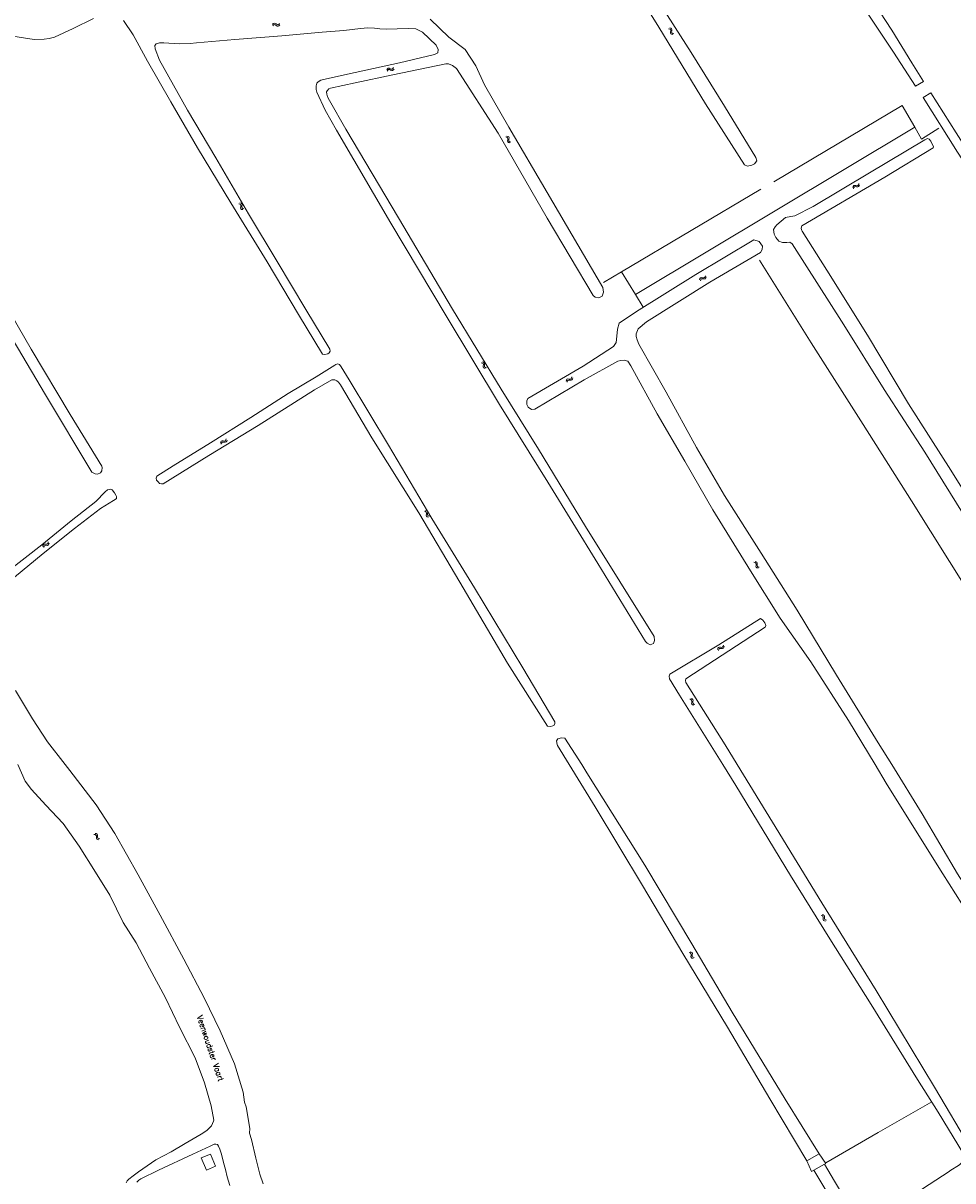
# Model space of a CAD drawing. Header units: metres. Extents: x 189705 to 199106, y 581686 to 588448.
# Tile 237 of 256: x 195154 to 195480, y 584354 to 584760. Entities that reach past the tile are written whole.
import ezdxf

# ---------------------------------------------------------------- set-up
doc = ezdxf.new("R2010")
doc.units = ezdxf.units.M
doc.layers.add('B-WA-OG-GBKN-G', color=7, linetype='Continuous', lineweight=18)
doc.styles.add('Style-STANDARD', font='STANDARD.shx')

msp = doc.modelspace()

# ---------------------------------------------------------------- linework, layer by layer
at = {"layer": 'B-WA-OG-GBKN-G'}
for p, q in [((195241.704, 584759.8), (195241.978, 584760.101)), ((195241.762, 584759.307), (195242.039, 584759.606)), ((195241.978, 584760.101), (195242.271, 584760.246)), ((195242.039, 584759.606), (195242.334, 584759.749)), ((195242.271, 584760.246), (195242.603, 584760.176)), ((195242.334, 584759.749), (195242.654, 584759.682)), ((195242.603, 584760.176), (195242.942, 584759.952)), ((195242.654, 584759.682), (195243.003, 584759.459)), ((195242.942, 584759.952), (195243.284, 584759.728)), ((195243.003, 584759.459), (195243.343, 584759.233)), ((195243.284, 584759.728), (195243.605, 584759.657)), ((195243.343, 584759.233), (195243.664, 584759.162)), ((195243.605, 584759.657), (195243.908, 584759.803)), ((195243.664, 584759.162), (195243.967, 584759.31)), ((195243.908, 584759.803), (195244.185, 584760.104)), ((195243.967, 584759.31), (195244.244, 584759.611)), ((195380.653, 584758.275), (195381.048, 584758.174)), ((195381.048, 584758.174), (195381.315, 584757.983)), ((195381.059, 584758.562), (195381.454, 584758.464)), ((195381.315, 584757.983), (195381.408, 584757.671)), ((195381.379, 584757.257), (195381.342, 584756.851)), ((195381.342, 584756.851), (195381.433, 584756.534)), ((195381.408, 584757.671), (195381.379, 584757.257)), ((195381.433, 584756.534), (195381.707, 584756.339)), ((195381.454, 584758.464), (195381.722, 584758.276)), ((195381.722, 584758.276), (195381.818, 584757.951)), ((195381.783, 584757.545), (195381.749, 584757.138)), ((195381.749, 584757.138), (195381.84, 584756.822)), ((195381.818, 584757.951), (195381.783, 584757.545)), ((195381.84, 584756.822), (195382.113, 584756.626)), ((195382.113, 584756.626), (195382.509, 584756.526)), ((195381.707, 584756.339), (195382.104, 584756.239)), ((195282.016, 584744.22), (195282.277, 584744.417)), ((195282.277, 584744.417), (195282.616, 584744.409)), ((195282.616, 584744.409), (195282.99, 584744.251)), ((195283.967, 584744.282), (195284.184, 584744.629)), ((195281.801, 584743.874), (195282.016, 584744.22)), ((195281.949, 584743.4), (195282.166, 584743.745)), ((195282.166, 584743.745), (195282.43, 584743.94)), ((195282.43, 584743.94), (195282.756, 584743.933)), ((195282.756, 584743.933), (195283.141, 584743.777)), ((195282.99, 584744.251), (195283.367, 584744.094)), ((195283.141, 584743.777), (195283.516, 584743.618)), ((195283.367, 584744.094), (195283.696, 584744.083)), ((195283.516, 584743.618), (195283.845, 584743.607)), ((195283.696, 584744.083), (195283.967, 584744.282)), ((195283.845, 584743.607), (195284.115, 584743.808)), ((195284.115, 584743.808), (195284.332, 584744.155)), ((195323.529, 584720.337), (195323.92, 584720.224)), ((195323.92, 584720.224), (195324.181, 584720.025)), ((195323.944, 584720.611), (195324.336, 584720.5)), ((195324.181, 584720.025), (195324.264, 584719.709)), ((195324.336, 584720.5), (195324.597, 584720.304)), ((195324.597, 584720.304), (195324.683, 584719.976)), ((195324.683, 584719.976), (195324.635, 584719.572)), ((195324.221, 584719.297), (195324.171, 584718.892)), ((195324.171, 584718.892), (195324.252, 584718.573)), ((195324.264, 584719.709), (195324.221, 584719.297)), ((195324.252, 584718.573), (195324.52, 584718.368)), ((195324.52, 584718.368), (195324.913, 584718.256)), ((195324.635, 584719.572), (195324.588, 584719.166)), ((195324.588, 584719.166), (195324.668, 584718.847)), ((195324.668, 584718.847), (195324.935, 584718.642)), ((195324.935, 584718.642), (195325.328, 584718.529)), ((195447.268, 584703.553), (195447.379, 584703.947)), ((195445.304, 584702.553), (195445.413, 584702.946)), ((195445.413, 584702.946), (195445.608, 584703.208)), ((195445.579, 584702.14), (195445.691, 584702.532)), ((195445.608, 584703.208), (195445.936, 584703.295)), ((195445.691, 584702.532), (195445.889, 584702.793)), ((195445.889, 584702.793), (195446.204, 584702.878)), ((195445.936, 584703.295), (195446.34, 584703.249)), ((195446.204, 584702.878), (195446.617, 584702.837)), ((195446.34, 584703.249), (195446.746, 584703.204)), ((195446.617, 584702.837), (195447.022, 584702.789)), ((195446.746, 584703.204), (195447.064, 584703.286)), ((195447.022, 584702.789), (195447.341, 584702.871)), ((195447.064, 584703.286), (195447.268, 584703.553)), ((195447.341, 584702.871), (195447.544, 584703.14)), ((195447.544, 584703.14), (195447.655, 584703.533)), ((195229.863, 584696.861), (195230.255, 584696.749)), ((195230.255, 584696.749), (195230.516, 584696.551)), ((195230.276, 584697.136), (195230.669, 584697.027)), ((195230.56, 584695.823), (195230.512, 584695.418)), ((195230.516, 584696.551), (195230.601, 584696.236)), ((195230.601, 584696.236), (195230.56, 584695.823)), ((195230.669, 584697.027), (195230.931, 584696.832)), ((195230.972, 584696.1), (195230.927, 584695.694)), ((195230.927, 584695.694), (195231.009, 584695.376)), ((195230.931, 584696.832), (195231.018, 584696.504)), ((195231.018, 584696.504), (195230.972, 584696.1)), ((195230.512, 584695.418), (195230.594, 584695.099)), ((195230.594, 584695.099), (195230.863, 584694.896)), ((195230.863, 584694.896), (195231.256, 584694.785)), ((195231.009, 584695.376), (195231.276, 584695.172)), ((195231.276, 584695.172), (195231.67, 584695.061)), ((195393.294, 584670.951), (195393.496, 584671.221)), ((195393.496, 584671.221), (195393.603, 584671.615)), ((195393.775, 584670.81), (195393.882, 584671.205)), ((195391.541, 584670.202), (195391.646, 584670.596)), ((195391.646, 584670.596), (195391.839, 584670.86)), ((195391.82, 584669.792), (195391.928, 584670.184)), ((195391.839, 584670.86), (195392.166, 584670.95)), ((195391.928, 584670.184), (195392.124, 584670.448)), ((195392.124, 584670.448), (195392.438, 584670.536)), ((195392.166, 584670.95), (195392.57, 584670.908)), ((195392.438, 584670.536), (195392.851, 584670.498)), ((195392.57, 584670.908), (195392.976, 584670.866)), ((195392.851, 584670.498), (195393.257, 584670.454)), ((195392.976, 584670.866), (195393.294, 584670.951)), ((195393.257, 584670.454), (195393.575, 584670.539)), ((195393.575, 584670.539), (195393.775, 584670.81)), ((195314.949, 584641.054), (195315.343, 584640.947)), ((195315.343, 584640.947), (195315.607, 584640.752)), ((195315.359, 584641.334), (195315.753, 584641.23)), ((195315.607, 584640.752), (195315.695, 584640.438)), ((195315.66, 584640.025), (195315.617, 584639.619)), ((195315.617, 584639.619), (195315.703, 584639.302)), ((195315.695, 584640.438), (195315.66, 584640.025)), ((195315.703, 584639.302), (195315.975, 584639.102)), ((195315.753, 584641.23), (195316.018, 584641.038)), ((195315.975, 584639.102), (195316.37, 584638.996)), ((195316.018, 584641.038), (195316.109, 584640.712)), ((195316.068, 584640.307), (195316.028, 584639.901)), ((195316.028, 584639.901), (195316.114, 584639.583)), ((195316.109, 584640.712), (195316.068, 584640.307)), ((195316.114, 584639.583), (195316.385, 584639.383)), ((195316.385, 584639.383), (195316.78, 584639.277)), ((195344.818, 584634.985), (195344.732, 584634.585)), ((195345.003, 584635.267), (195344.818, 584634.985)), ((195345.316, 584635.369), (195345.003, 584635.267)), ((195345.305, 584634.87), (195345.119, 584634.59)), ((195345.618, 584634.972), (195345.305, 584634.87)), ((195345.724, 584635.346), (195345.316, 584635.369)), ((195346.026, 584634.952), (195345.618, 584634.972)), ((195346.138, 584635.331), (195345.724, 584635.346)), ((195346.432, 584634.931), (195346.026, 584634.952)), ((195346.447, 584635.435), (195346.138, 584635.331)), ((195346.754, 584635.039), (195346.432, 584634.931)), ((195346.629, 584635.709), (195346.447, 584635.435)), ((195346.716, 584636.107), (195346.629, 584635.709)), ((195346.932, 584635.313), (195346.754, 584635.039)), ((195347.016, 584635.712), (195346.932, 584635.313)), ((195345.119, 584634.59), (195345.033, 584634.19)), ((195225.357, 584613.938), (195225.453, 584614.336)), ((195223.431, 584612.865), (195223.525, 584613.261)), ((195223.525, 584613.261), (195223.711, 584613.531)), ((195223.711, 584613.531), (195224.035, 584613.63)), ((195223.722, 584612.462), (195223.819, 584612.858)), ((195223.819, 584612.858), (195224.007, 584613.127)), ((195224.007, 584613.127), (195224.319, 584613.223)), ((195224.035, 584613.63), (195224.44, 584613.599)), ((195224.319, 584613.223), (195224.733, 584613.198)), ((195224.44, 584613.599), (195224.848, 584613.569)), ((195224.733, 584613.198), (195225.139, 584613.165)), ((195224.848, 584613.569), (195225.163, 584613.663)), ((195225.139, 584613.165), (195225.455, 584613.259)), ((195225.163, 584613.663), (195225.357, 584613.938)), ((195225.455, 584613.259), (195225.648, 584613.536)), ((195225.648, 584613.536), (195225.743, 584613.933)), ((195294.989, 584588.955), (195295.382, 584588.848)), ((195295.382, 584588.848), (195295.646, 584588.652)), ((195295.399, 584589.235), (195295.793, 584589.13)), ((195295.646, 584588.652), (195295.734, 584588.338)), ((195295.698, 584587.925), (195295.655, 584587.519)), ((195295.655, 584587.519), (195295.74, 584587.202)), ((195295.734, 584588.338), (195295.698, 584587.925)), ((195295.74, 584587.202), (195296.012, 584587.002)), ((195295.793, 584589.13), (195296.058, 584588.938)), ((195296.012, 584587.002), (195296.407, 584586.896)), ((195296.058, 584588.938), (195296.149, 584588.612)), ((195296.107, 584588.207), (195296.066, 584587.801)), ((195296.066, 584587.801), (195296.152, 584587.483)), ((195296.149, 584588.612), (195296.107, 584588.207)), ((195296.152, 584587.483), (195296.422, 584587.282)), ((195296.422, 584587.282), (195296.817, 584587.176)), ((195162.769, 584577.463), (195162.941, 584577.752)), ((195162.941, 584577.752), (195163.005, 584578.156)), ((195163.262, 584577.374), (195163.326, 584577.777)), ((195161.105, 584576.531), (195161.168, 584576.934)), ((195161.168, 584576.934), (195161.332, 584577.217)), ((195161.332, 584577.217), (195161.647, 584577.342)), ((195161.426, 584576.153), (195161.492, 584576.555)), ((195161.492, 584576.555), (195161.659, 584576.838)), ((195161.647, 584577.342), (195162.053, 584577.343)), ((195161.659, 584576.838), (195161.962, 584576.958)), ((195161.962, 584576.958), (195162.376, 584576.965)), ((195162.053, 584577.343), (195162.462, 584577.344)), ((195162.376, 584576.965), (195162.784, 584576.964)), ((195162.462, 584577.344), (195162.769, 584577.463)), ((195162.784, 584576.964), (195163.091, 584577.083)), ((195163.091, 584577.083), (195163.262, 584577.374)), ((195410.618, 584570.998), (195411.013, 584570.898)), ((195411.013, 584570.898), (195411.281, 584570.708)), ((195411.022, 584571.286), (195411.418, 584571.189)), ((195411.281, 584570.708), (195411.375, 584570.396)), ((195411.347, 584569.982), (195411.312, 584569.576)), ((195411.375, 584570.396), (195411.347, 584569.982)), ((195411.418, 584571.189), (195411.687, 584571.002)), ((195411.687, 584571.002), (195411.784, 584570.678)), ((195411.75, 584570.272), (195411.718, 584569.865)), ((195411.718, 584569.865), (195411.81, 584569.549)), ((195411.784, 584570.678), (195411.75, 584570.272)), ((195411.312, 584569.576), (195411.404, 584569.26)), ((195411.404, 584569.26), (195411.679, 584569.065)), ((195411.679, 584569.065), (195412.076, 584568.967)), ((195411.81, 584569.549), (195412.084, 584569.353)), ((195412.084, 584569.353), (195412.48, 584569.255)), ((195398.154, 584541.107), (195398.478, 584541.208)), ((195398.478, 584541.208), (195398.883, 584541.178)), ((195398.883, 584541.178), (195399.291, 584541.15)), ((195399.291, 584541.15), (195399.606, 584541.245)), ((195399.606, 584541.245), (195399.799, 584541.521)), ((195399.799, 584541.521), (195399.893, 584541.919)), ((195400.091, 584541.119), (195400.185, 584541.517)), ((195397.877, 584540.44), (195397.97, 584540.837)), ((195397.97, 584540.837), (195398.154, 584541.107)), ((195398.169, 584540.039), (195398.265, 584540.435)), ((195398.265, 584540.435), (195398.452, 584540.705)), ((195398.452, 584540.705), (195398.763, 584540.802)), ((195398.763, 584540.802), (195399.177, 584540.778)), ((195399.177, 584540.778), (195399.584, 584540.747)), ((195399.584, 584540.747), (195399.899, 584540.842)), ((195399.899, 584540.842), (195400.091, 584541.119)), ((195388.085, 584522.914), (195388.478, 584522.806)), ((195388.478, 584522.806), (195388.741, 584522.611)), ((195388.495, 584523.193), (195388.889, 584523.088)), ((195388.741, 584522.611), (195388.829, 584522.297)), ((195388.792, 584521.883), (195388.748, 584521.478)), ((195388.748, 584521.478), (195388.834, 584521.16)), ((195388.829, 584522.297), (195388.792, 584521.883)), ((195388.834, 584521.16), (195389.105, 584520.96)), ((195388.889, 584523.088), (195389.153, 584522.896)), ((195389.105, 584520.96), (195389.5, 584520.853)), ((195389.153, 584522.896), (195389.244, 584522.569)), ((195389.202, 584522.165), (195389.161, 584521.758)), ((195389.161, 584521.758), (195389.246, 584521.44)), ((195389.244, 584522.569), (195389.202, 584522.165)), ((195389.246, 584521.44), (195389.516, 584521.239)), ((195389.516, 584521.239), (195389.91, 584521.132)), ((195179.077, 584475.473), (195179.481, 584475.423)), ((195179.443, 584475.809), (195179.847, 584475.761)), ((195179.481, 584475.423), (195179.77, 584475.267)), ((195179.77, 584475.267), (195179.903, 584474.969)), ((195179.847, 584475.761), (195180.137, 584475.609)), ((195179.903, 584474.969), (195179.926, 584474.555)), ((195179.926, 584474.555), (195179.941, 584474.147)), ((195179.941, 584474.147), (195180.071, 584473.845)), ((195180.071, 584473.845), (195180.369, 584473.686)), ((195180.137, 584475.609), (195180.273, 584475.299)), ((195180.273, 584475.299), (195180.29, 584474.893)), ((195180.29, 584474.893), (195180.308, 584474.485)), ((195180.308, 584474.485), (195180.439, 584474.182)), ((195180.369, 584473.686), (195180.775, 584473.638)), ((195180.439, 584474.182), (195180.734, 584474.022)), ((195180.734, 584474.022), (195181.14, 584473.973)), ((195434.143, 584447.013), (195434.544, 584446.942)), ((195434.526, 584447.329), (195434.928, 584447.261)), ((195434.544, 584446.942), (195434.825, 584446.772)), ((195434.825, 584446.772), (195434.942, 584446.467)), ((195434.928, 584447.261), (195435.209, 584447.094)), ((195434.943, 584446.052), (195434.937, 584445.644)), ((195434.937, 584445.644), (195435.052, 584445.336)), ((195434.942, 584446.467), (195434.943, 584446.052)), ((195435.052, 584445.336), (195435.34, 584445.162)), ((195435.209, 584447.094), (195435.329, 584446.777)), ((195435.325, 584446.371), (195435.322, 584445.962)), ((195435.322, 584445.962), (195435.436, 584445.654)), ((195435.329, 584446.777), (195435.325, 584446.371)), ((195435.34, 584445.162), (195435.743, 584445.092)), ((195435.436, 584445.654), (195435.723, 584445.478)), ((195435.723, 584445.478), (195436.126, 584445.409)), ((195387.842, 584434.035), (195388.235, 584433.926)), ((195388.235, 584433.926), (195388.498, 584433.73)), ((195388.254, 584434.314), (195388.647, 584434.208)), ((195388.498, 584433.73), (195388.585, 584433.416)), ((195388.548, 584433.003), (195388.503, 584432.597)), ((195388.503, 584432.597), (195388.587, 584432.279)), ((195388.585, 584433.416), (195388.548, 584433.003)), ((195388.587, 584432.279), (195388.858, 584432.079)), ((195388.647, 584434.208), (195388.911, 584434.015)), ((195388.858, 584432.079), (195389.253, 584431.971)), ((195388.911, 584434.015), (195389.001, 584433.688)), ((195388.958, 584433.283), (195388.916, 584432.877)), ((195388.916, 584432.877), (195389, 584432.559)), ((195389.001, 584433.688), (195388.958, 584433.283)), ((195389, 584432.559), (195389.269, 584432.357)), ((195389.269, 584432.357), (195389.664, 584432.25))]:
    msp.add_line(p, q, dxfattribs=at)
at = {"layer": 'B-WA-OG-GBKN-G', "flags": 128}
for points in [[(195361.696, 584784.014), (195377.3, 584758.845), (195393.629, 584731.956), (195407.268, 584710.476), (195408.332, 584710.088), (195409.866, 584710.364), (195410.817, 584710.892), (195411.605, 584711.871), (195411.294, 584713.105), (195400.286, 584731.126), (195388.616, 584749.915), (195376.498, 584768.924)], [(195448.574, 584773.849), (195458.944, 584757.841), (195466.058, 584746.372), (195470.148, 584739.725)], [(195467.303, 584738.124), (195459.581, 584750.096), (195447.605, 584768.008)], [(195128.388, 584761.821), (195132.527, 584759.951), (195140.317, 584757.909), (195150.626, 584755.676), (195158.13, 584754.559), (195161.565, 584754.603), (195163.293, 584754.877), (195165.165, 584755.367), (195171.742, 584758.355)], [(195171.742, 584758.355), (195178.886, 584761.856)], [(195189.394, 584761.217), (195192.776, 584756.181), (195197.825, 584746.906), (195206.041, 584732.574), (195215.436, 584716.441), (195227.106, 584697.187), (195239.823, 584676.512), (195250.775, 584657.99), (195259.218, 584644.059), (195260.122, 584643.903), (195261.131, 584644.127), (195261.635, 584644.496), (195261.894, 584645.174), (195261.792, 584645.791), (195253.442, 584659.742), (195243.38, 584676.556), (195233.278, 584693.338), (195221.814, 584712.921), (195211.917, 584729.765), (195202.063, 584747.236), (195200.508, 584751.249), (195200.418, 584752.422), (195200.913, 584752.986), (195202.014, 584753.344), (195203.629, 584753.361), (195205.376, 584753.172), (195209.036, 584752.958), (195212.821, 584753.125), (195215.042, 584753.285), (195228.454, 584754.541), (195244.929, 584755.822), (195259.112, 584757.087), (195266.753, 584757.708), (195272.623, 584758.376), (195275.139, 584758.597), (195277.503, 584758.47), (195279.417, 584758.228), (195281.864, 584758.1), (195285.446, 584758.25), (195289.293, 584758.415), (195291.99, 584758.202), (195294.3, 584757.043), (195299.158, 584752.54), (195299.851, 584751.038)], [(195357.326, 584664.461), (195357.815, 584665.858), (195357.623, 584667.474), (195338.11, 584700.756), (195324.644, 584723.734), (195316.087, 584738.646), (195313.07, 584745.254), (195309.333, 584750.951), (195303.541, 584755.308), (195296.976, 584761.667)], [(195299.851, 584751.038), (195299.745, 584749.856), (195298.544, 584749.279), (195286.306, 584746.272), (195270.653, 584742.98), (195261.693, 584740.982), (195258.607, 584740.208), (195257.707, 584739.611), (195257.277, 584739.13), (195257.015, 584738.194), (195257.012, 584736.918), (195257.218, 584736.046), (195260.159, 584729.714), (195264.153, 584722.689), (195283.199, 584690.041), (195302.582, 584657.543), (195321.39, 584626.43), (195338.316, 584599.189), (195355.886, 584570.579), (195372.512, 584543.223), (195373.125, 584542.604), (195374.189, 584542.099), (195375.323, 584542.544), (195375.761, 584543.507), (195375.551, 584545.024), (195351.533, 584583.556), (195335.055, 584610.662), (195321.914, 584631.806), (195304.842, 584659.897), (195285.889, 584691.961), (195267.382, 584723.073), (195261.741, 584733.055), (195261.015, 584734.384), (195260.757, 584735.335), (195260.655, 584736.142), (195260.851, 584736.519), (195261.438, 584737.221), (195261.998, 584737.376), (195270.723, 584739.349), (195283.978, 584742.076), (195302.531, 584745.92), (195303.397, 584745.916), (195304.86, 584745.359), (195306.221, 584744.32), (195320.887, 584721.67), (195338.035, 584691.78), (195354.262, 584664.609), (195354.876, 584664.056), (195356.207, 584663.883), (195357.326, 584664.461)], [(195470.148, 584739.725), (195467.303, 584738.124)], [(195469.939, 584734.161), (195472.686, 584735.799)], [(195617.6, 584500), (195603.369, 584522.679), (195595.252, 584536.12), (195580.637, 584558.976), (195563.725, 584585.692), (195545.683, 584613.941), (195530.518, 584637.812), (195515.621, 584661.118), (195504.549, 584678.683), (195493.457, 584697.41), (195481.994, 584714.965), (195469.939, 584734.161)], [(195472.686, 584735.799), (195481.524, 584721.73), (195494.296, 584701.613), (195504.327, 584686.194), (195516.161, 584666.803), (195527.561, 584648.833), (195539.073, 584631.119), (195551.249, 584611.58), (195564.763, 584590.689), (195577.863, 584569.971), (195596.668, 584540.103), (195612.845, 584514.792), (195622.528, 584500)], [(195467.039, 584723.701), (195462.644, 584731.376), (195417.638, 584704.596)], [(195475.481, 584723.43), (195469.437, 584719.513), (195467.039, 584723.701), (195369.014, 584665.008), (195364.159, 584672.925)], [(195485.919, 584584.971), (195470.562, 584609.674), (195456.246, 584631.669), (195442.177, 584654.384), (195424.062, 584682.769), (195423.208, 584683.36), (195422.144, 584683.304), (195420.615, 584683.201), (195419.357, 584683.672), (195418.287, 584684.961), (195417.754, 584686.15), (195417.517, 584687.79), (195418.036, 584688.766), (195418.626, 584689.435), (195421.744, 584692.026), (195423.568, 584692.421), (195424.939, 584692.647), (195431.424, 584695.894), (195451.108, 584707.703), (195470.584, 584719.304), (195471.552, 584719.813), (195472.053, 584719.566), (195472.648, 584718.817), (195473.605, 584716.856), (195473.493, 584716.441), (195456.556, 584706.21), (195427.43, 584689.064), (195427.157, 584688.295), (195427.264, 584687.671), (195427.494, 584687.193), (195436.224, 584673.577), (195450.452, 584650.738), (195464.869, 584626.578), (195479.718, 584603.381), (195495.001, 584578.777)], [(195413.015, 584702.002), (195364.159, 584672.925)], [(195350.723, 584639.812), (195361.297, 584646.791), (195362.32, 584648.168), (195362.53, 584650.366), (195362.774, 584652.813), (195363.367, 584654.942), (195369.365, 584658.994), (195390.243, 584672.053), (195410.55, 584684.232), (195412.479, 584683.64), (195413.621, 584682.02), (195413.482, 584680.805), (195412.911, 584679.758), (195395.1, 584669.324), (195372.919, 584655.454)], [(195524.465, 584500), (195505.627, 584529.394), (195485.913, 584560.637), (195465.919, 584592.566), (195448.977, 584619.364), (195430.739, 584648.067), (195412.52, 584677.061)], [(195364.159, 584672.925), (195357.85, 584669.169)], [(195147.344, 584654.655), (195162.077, 584629.801), (195178.368, 584602.65), (195179.457, 584602.041), (195180.361, 584601.947), (195181.411, 584602.376), (195181.875, 584603.085), (195181.95, 584604.329), (195181.817, 584604.699), (195170.73, 584622.852), (195157.053, 584645.863), (195145.394, 584665.991)], [(195371.755, 584660.538), (195369.014, 584665.008)], [(195372.919, 584655.454), (195369.96, 584652.954), (195369.303, 584651.258), (195369.315, 584650.259), (195369.625, 584649.041), (195370.201, 584647.59), (195379.849, 584630.758), (195390.433, 584611.29), (195400.23, 584594.441), (195413.16, 584574.247), (195425.79, 584554.203), (195439.556, 584531.407), (195454.248, 584507.671), (195458.951, 584500)], [(195265.796, 584639.643), (195265.16, 584640.49), (195264.562, 584640.674), (195263.872, 584640.454), (195263.598, 584640.246), (195257.068, 584636.134), (195247.202, 584630.22), (195234.155, 584621.892), (195219.987, 584612.903), (195206.81, 584604.822), (195201.166, 584601.19), (195200.866, 584600.578), (195200.968, 584599.888), (195201.67, 584599.158), (195202.02, 584598.637), (195202.814, 584598.518), (195203.308, 584598.595), (195219.392, 584608.543), (195236.648, 584619.075), (195256.472, 584631.554), (195262.571, 584635.016), (195263.561, 584635.092), (195264.302, 584634.713), (195264.821, 584634.191), (195265.561, 584633.292), (195276.516, 584614.722), (195293.03, 584588.332), (195307.472, 584564), (195324.177, 584535.628), (195338.147, 584513.53), (195339.212, 584513.375), (195340.029, 584513.554), (195340.546, 584513.868), (195340.799, 584514.45), (195340.719, 584515.067), (195329.549, 584533.987), (195312.56, 584562.078), (195297.618, 584586.362), (195282.416, 584612.163), (195268.585, 584635.016), (195265.796, 584639.643)], [(195453.094, 584500), (195443.738, 584515.459), (195430.611, 584536.021), (195419.858, 584551.459), (195409.376, 584567.995), (195396.236, 584589.473), (195386.357, 584606.505), (195376.642, 584623.171), (195367.477, 584639.967), (195366.353, 584641.638), (195365.122, 584641.96), (195363.956, 584641.899), (195362.855, 584641.604), (195351.001, 584635.081), (195333.799, 584624.786), (195332.533, 584624.609), (195331.438, 584625.513), (195330.926, 584626.398), (195330.982, 584627.664), (195331.319, 584628.461), (195350.723, 584639.812)], [(195148.013, 584567.228), (195160.817, 584577.132), (195171.026, 584585.518), (195179.684, 584592.346), (195183.023, 584595.749), (195183.832, 584596.437), (195184.939, 584596.734), (195185.446, 584596.421), (195186.224, 584595.339), (195186.769, 584594.569), (195187.029, 584594.074), (195186.923, 584593.424), (195186.519, 584593.008), (195185.958, 584592.684), (195181.384, 584589.869), (195172.231, 584582.834), (195161.266, 584574.059), (195151.16, 584565.829)], [(195399.73, 584500), (195384.5, 584524.386), (195381.029, 584530.081), (195380.85, 584530.998), (195381.153, 584531.696), (195398.288, 584542.074), (195412.886, 584551.249), (195413.749, 584550.696), (195414.445, 584549.76), (195414.806, 584548.792), (195414.588, 584548.294), (195386.691, 584530.154), (195386.589, 584529.522), (195386.685, 584528.855), (195400.472, 584506.892), (195404.719, 584500)], [(195169.012, 584500), (195162.781, 584507.99), (195157.534, 584516.063), (195151.55, 584526.04)], [(195350.203, 584500), (195344.242, 584509.267), (195343.094, 584509.372), (195341.843, 584509.062), (195341.39, 584508.364), (195341.551, 584507.115), (195341.683, 584506.714), (195345.785, 584500)], [(195152.352, 584500), (195154.936, 584494.187), (195157.11, 584491.283), (195162.137, 584485.76), (195168.241, 584479.351), (195173.879, 584471.329), (195179.587, 584462.237), (195184.629, 584454.134), (195189.277, 584444.622), (195193.837, 584437.435), (195198.548, 584428.582), (195204.129, 584418.081), (195209.105, 584407.85), (195214.614, 584397.133), (195217.813, 584388.283), (195220.181, 584380.258), (195221.104, 584375.179)], [(195231.937, 584381.487), (195231.461, 584385.035), (195228.347, 584394.944), (195223.344, 584406.606), (195217.754, 584418.175), (195210.555, 584431.702), (195202.269, 584447.175), (195194.547, 584461.361), (195186.423, 584475.775), (195179.864, 584485.866), (195170.605, 584497.958), (195169.012, 584500)], [(195345.785, 584500), (195354.855, 584485.153), (195371.514, 584457.547), (195385.725, 584433.683), (195401.292, 584407.797), (195416.18, 584382.697), (195429.119, 584360.97)], [(195433.46, 584363.348), (195421.542, 584382.539), (195402.999, 584413.101), (195388.821, 584437.049), (195372.346, 584464.654), (195352.031, 584497.158), (195350.203, 584500)], [(195479.378, 584357.4), (195482.722, 584359.573), (195483.977, 584360.899), (195484.18, 584361.614), (195484.201, 584362.464), (195484.138, 584363.33), (195475.214, 584377.993), (195468.006, 584389.468), (195451.742, 584415.823), (195437.26, 584438.906), (195423.424, 584461.07), (195404.32, 584492.651), (195399.73, 584500)], [(195404.719, 584500), (195417.167, 584479.801), (195434.455, 584451.51), (195453.447, 584420.762), (195473.972, 584386.742), (195486.714, 584365.286)], [(195458.951, 584500), (195469.578, 584482.668), (195481.978, 584461.667), (195494.249, 584442.734), (195506.269, 584424.504), (195515.899, 584411.295), (195522.672, 584400.014), (195522.484, 584399.066), (195521.199, 584398.439), (195519.667, 584398.513), (195519.32, 584398.931), (195510.983, 584411.177), (195502.905, 584421.623), (195494.634, 584433.669), (195485.789, 584447.666), (195476.845, 584461.68), (195466.662, 584477.964), (195457.009, 584493.531), (195453.094, 584500)], [(195233.652, 584370.656), (195233.696, 584372.229), (195232.458, 584379.892), (195231.937, 584381.487)], [(195473.074, 584381.642), (195454.174, 584370.841)], [(195192.791, 584355.688), (195194.693, 584357.116), (195200.829, 584361.274), (195206.182, 584364.083), (195211.077, 584366.967), (195216.631, 584370.259), (195218.635, 584371.56), (195220.357, 584373.216), (195221.038, 584374.817), (195221.104, 584375.179)], [(195235.893, 584361.861), (195234.356, 584368.433), (195233.652, 584370.656)], [(195454.174, 584370.841), (195435.812, 584360.28)], [(195222.36, 584366.67), (195221.851, 584366.821), (195221.292, 584366.743), (195220.582, 584366.437), (195219.795, 584366.053), (195213.706, 584363.242), (195201.729, 584357.645), (195195.463, 584354.579), (195194.804, 584354.12), (195194.094, 584353.458)], [(195226.75, 584352.235), (195225.749, 584355.33), (195225.157, 584357.893), (195224.463, 584360.379), (195223.768, 584363.297), (195223.254, 584365.023), (195222.717, 584366.113), (195222.36, 584366.67)], [(195219.903, 584363.3), (195221.709, 584359.024), (195218.527, 584357.681), (195216.722, 584361.957), (195219.903, 584363.3)], [(195429.119, 584360.97), (195433.46, 584363.348)], [(195433.46, 584363.348), (195435.896, 584360.042)], [(195238.385, 584352.905), (195237.257, 584356.253), (195236.433, 584359.552), (195235.893, 584361.861)], [(195429.119, 584360.97), (195430.795, 584357.198)], [(195435.428, 584359.781), (195431.589, 584357.64)], [(195435.896, 584360.042), (195435.428, 584359.781)], [(195435.428, 584359.781), (195438.865, 584353.781), (195446.321, 584341.316)], [(195190.36, 584353.218), (195190.739, 584353.905), (195191.347, 584354.541), (195192.791, 584355.688)], [(195431.589, 584357.64), (195430.795, 584357.198)], [(195440.756, 584342.403), (195431.589, 584357.64)], [(195450.798, 584340.813), (195469.758, 584351.06), (195479.159, 584357.14)], [(195479.159, 584357.14), (195479.378, 584357.4)]]:
    msp.add_lwpolyline(points, dxfattribs=at)

# ---------------------------------------------------------------- texts
at = {"layer": 'B-WA-OG-GBKN-G', "style": 'Style-STANDARD'}
msp.add_text('Veenwoudster Vaart', height=2, rotation=288.41683, dxfattribs=at).set_placement((195215.17, 584411.595))

doc.saveas('drawing.dxf')
